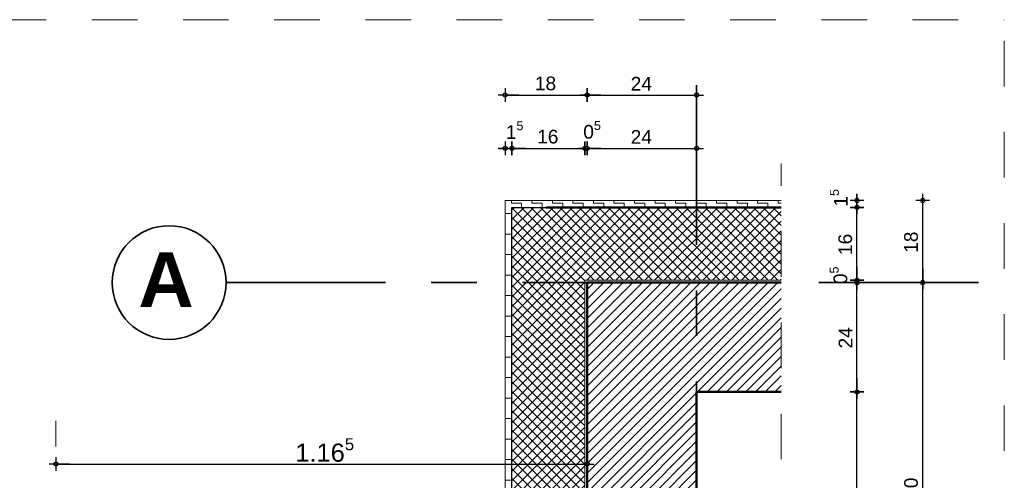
# Model space of a CAD drawing. Header units: metres. Extents: x 1333.9 to 1416.6, y -82.7 to -2.5.
# Tile 119 of 160: x 1412.8 to 1415, y -75.7 to -74.7. Entities that reach past the tile are written whole.
import ezdxf

# ---------------------------------------------------------------- set-up
doc = ezdxf.new("R2010")
doc.units = ezdxf.units.M
doc.header["$PDMODE"] = 65
for name, pattern in [('AUSGEZOGEN', [0]), ('PUNKT2_S9', [0.0015, 0, -0.0015]), ('STRICHLINIE2_S3', [0.055, 0.04, -0.015]), ('STRICHLINIE_S4', [0.08, 0.06, -0.02]), ('STRICHPUNKT2_S5', [0.5, 0.35, -0.05, 0.05, -0.05])]:
    doc.linetypes.add(name, pattern=pattern)
doc.layers.add('XR$9$_42154', color=7, linetype='Continuous')
for name, color, linetype, lineweight in [('XR$9$Achsen', 4, 'AUSGEZOGEN', 13), ('XR$9$Allgemein', 4, 'AUSGEZOGEN', 13), ('XR$9$Maßlinie 1_50', 7, 'AUSGEZOGEN', 25), ('XR$9$Muster', 4, 'AUSGEZOGEN', 13), ('XR$9$Schraffur', 4, 'AUSGEZOGEN', 13), ('XR$9$Wand', 1, 'AUSGEZOGEN', 50), ('XR$9$Wand Mauerwerk tr', 42, 'AUSGEZOGEN', 18)]:
    doc.layers.add(name, color=color, linetype=linetype, lineweight=lineweight)
doc.styles.add('ARIAL', font='arial.ttf')
doc.dimstyles.new('DIMSTYLE_24', dxfattribs={"dimtxt": 0.03, "dimasz": 0.03, "dimexe": 0, "dimexo": 1e-06, "dimgap": 0.015, "dimtad": 2, "dimdec": 0, "dimlfac": 100, "dimrnd": 0.5, "dimzin": 12, "dimdsep": 46, "dimtxsty": 'ARIAL', "dimblk1": 'ALL_ML_KREIS', "dimblk2": 'ALL_ML_KREIS', "dimsah": 1, "dimcen": 0, "dimse1": 1, "dimse2": 1, "dimclrd": 7, "dimclre": 7, "dimclrt": 7, "dimadec": 0, "dimazin": 0, "dimtfac": 1, "dimtdec": 0, "dimtix": 1, "dimtmove": 2, "dimatfit": 3, "dimfxl": 0, "dimtzin": 0, "dimlwd": 0, "dimlwe": 25, "dimarcsym": 0})
doc.dimstyles.new('DIMSTYLE_30', dxfattribs={"dimtxt": 0.03, "dimasz": 0.03, "dimexe": 0, "dimexo": 1e-06, "dimgap": 0.015, "dimtad": 2, "dimdec": 1, "dimlfac": 100, "dimrnd": 0.5, "dimzin": 12, "dimdsep": 46, "dimtxsty": 'ARIAL', "dimblk1": 'ALL_ML_KREIS', "dimblk2": 'ALL_ML_KREIS', "dimsah": 1, "dimcen": 0, "dimse1": 1, "dimse2": 1, "dimclrd": 7, "dimclre": 7, "dimclrt": 7, "dimadec": 0, "dimazin": 0, "dimtfac": 1, "dimtdec": 0, "dimtix": 1, "dimtmove": 2, "dimatfit": 3, "dimfxl": 0, "dimtvp": 1.2, "dimtzin": 0, "dimlwd": 0, "dimlwe": 25, "dimarcsym": 0})
doc.dimstyles.new('DIMSTYLE_31', dxfattribs={"dimtxt": 0.03, "dimasz": 0.03, "dimexe": 0, "dimexo": 1e-06, "dimgap": 0.015, "dimtad": 2, "dimdec": 1, "dimlfac": 100, "dimrnd": 0.5, "dimzin": 12, "dimdsep": 46, "dimtxsty": 'ARIAL', "dimblk1": 'ALL_ML_KREIS', "dimblk2": 'ALL_ML_KREIS', "dimsah": 1, "dimcen": 0, "dimse1": 1, "dimse2": 1, "dimclrd": 7, "dimclre": 7, "dimclrt": 7, "dimadec": 0, "dimazin": 0, "dimtfac": 1, "dimtdec": 0, "dimtix": 1, "dimtmove": 2, "dimatfit": 3, "dimfxl": 0, "dimtvp": 1.2, "dimtzin": 0, "dimlwd": 0, "dimlwe": 25, "dimarcsym": 0})
doc.dimstyles.new('DIMSTYLE_32', dxfattribs={"dimtxt": 0.03, "dimasz": 0.03, "dimexe": 0, "dimexo": 1e-06, "dimgap": 0.015, "dimtad": 2, "dimdec": 1, "dimlfac": 100, "dimrnd": 0.5, "dimzin": 4, "dimdsep": 46, "dimtxsty": 'ARIAL', "dimblk1": 'ALL_ML_KREIS', "dimblk2": 'ALL_ML_KREIS', "dimsah": 1, "dimcen": 0, "dimse1": 1, "dimse2": 1, "dimclrd": 7, "dimclre": 7, "dimclrt": 7, "dimadec": 0, "dimazin": 0, "dimtfac": 1, "dimtdec": 0, "dimtix": 1, "dimtmove": 2, "dimatfit": 3, "dimfxl": 0, "dimtvp": 1.2, "dimtzin": 0, "dimlwd": 0, "dimlwe": 25, "dimarcsym": 0})
doc.dimstyles.new('DIMSTYLE_33', dxfattribs={"dimtxt": 0.03, "dimasz": 0.03, "dimexe": 0, "dimexo": 1e-06, "dimgap": 0.015, "dimtad": 2, "dimdec": 1, "dimlfac": 100, "dimrnd": 0.5, "dimzin": 4, "dimdsep": 46, "dimtxsty": 'ARIAL', "dimblk1": 'ALL_ML_KREIS', "dimblk2": 'ALL_ML_KREIS', "dimsah": 1, "dimcen": 0, "dimse1": 1, "dimse2": 1, "dimclrd": 7, "dimclre": 7, "dimclrt": 7, "dimadec": 0, "dimazin": 0, "dimtfac": 1, "dimtdec": 0, "dimtix": 1, "dimtmove": 2, "dimatfit": 3, "dimfxl": 0, "dimtzin": 0, "dimlwd": 0, "dimlwe": 25, "dimarcsym": 0})
doc.dimstyles.new('DIMSTYLE_34', dxfattribs={"dimtxt": 0.03, "dimasz": 0.03, "dimexe": 0, "dimexo": 1e-06, "dimgap": 0.015, "dimtad": 2, "dimdec": 1, "dimlfac": 100, "dimrnd": 0.5, "dimzin": 4, "dimdsep": 46, "dimtxsty": 'ARIAL', "dimblk1": 'ALL_ML_KREIS', "dimblk2": 'ALL_ML_KREIS', "dimsah": 1, "dimcen": 0, "dimse1": 1, "dimse2": 1, "dimclrd": 7, "dimclre": 7, "dimclrt": 7, "dimadec": 0, "dimazin": 0, "dimtfac": 1, "dimtdec": 0, "dimtix": 1, "dimtmove": 2, "dimatfit": 3, "dimfxl": 0, "dimtvp": 1.2, "dimtzin": 0, "dimlwd": 0, "dimlwe": 25, "dimarcsym": 0})
doc.dimstyles.new('DIMSTYLE_35', dxfattribs={"dimtxt": 0.03, "dimasz": 0.03, "dimexe": 0, "dimexo": 1e-06, "dimgap": 0.015, "dimtad": 2, "dimdec": 1, "dimlfac": 100, "dimrnd": 0.5, "dimzin": 4, "dimdsep": 46, "dimtxsty": 'ARIAL', "dimblk1": 'ALL_ML_KREIS', "dimblk2": 'ALL_ML_KREIS', "dimsah": 1, "dimcen": 0, "dimse1": 1, "dimse2": 1, "dimclrd": 7, "dimclre": 7, "dimclrt": 7, "dimadec": 0, "dimazin": 0, "dimtfac": 1, "dimtdec": 0, "dimtix": 1, "dimtmove": 2, "dimatfit": 3, "dimfxl": 0, "dimtzin": 0, "dimlwd": 0, "dimlwe": 25, "dimarcsym": 0})
doc.dimstyles.new('DIMSTYLE_36', dxfattribs={"dimtxt": 0.04, "dimasz": 0.03, "dimexe": 0, "dimexo": 1e-06, "dimgap": 0.02, "dimtad": 2, "dimdec": 3, "dimrnd": 0.005, "dimzin": 4, "dimdsep": 46, "dimtxsty": 'ARIAL', "dimblk1": 'ALL_ML_KREIS', "dimblk2": 'ALL_ML_KREIS', "dimsah": 1, "dimcen": 0, "dimse1": 1, "dimse2": 1, "dimclrd": 7, "dimclre": 7, "dimclrt": 7, "dimadec": 0, "dimazin": 0, "dimtfac": 1, "dimtdec": 0, "dimtix": 1, "dimtmove": 2, "dimatfit": 3, "dimfxl": 0, "dimtzin": 0, "dimlwd": 0, "dimlwe": 25, "dimarcsym": 0})

# ---------------------------------------------------------------- blocks, each defined once
blk = doc.blocks.new('ALL_ML_KREIS')
at = {"color": 0, "linetype": 'ByBlock', "lineweight": -2}
for p, q in [((-1, 0), (0.5, 0)), ((0, -0.5), (0, 0.5))]:
    blk.add_line(p, q, dxfattribs=at)
blk.add_circle((0, 0), 0.15, dxfattribs=at)
blk = doc.blocks.new('*D415')
at = {"layer": 'DEFPOINTS', "color": 7, "linetype": 'AUSGEZOGEN', "lineweight": 25, "transparency": 33554687}
for p in [(1414.2838, -75.4964), (1414.2838, -76.1464), (1414.6353, -76.1464)]:
    blk.add_point(p, dxfattribs=at)
at = {"layer": 'XR$9$Maßlinie 1_50', "color": 7, "linetype": 'AUSGEZOGEN', "lineweight": -2, "transparency": 33554687}
blk.add_line((1414.6353, -76.1464), (1414.6353, -75.4964), dxfattribs=at)
at = {"layer": 'XR$9$Maßlinie 1_50', "color": 7, "linetype": 'AUSGEZOGEN', "lineweight": 25, "transparency": 33554687, "xscale": 0.03, "yscale": 0.03, "zscale": 0.03}
for p, rotation in [((1414.6353, -75.4964), 90), ((1414.6353, -76.1464), 270)]:
    blk.add_blockref('ALL_ML_KREIS', p, dxfattribs=dict(at, rotation=rotation))
at = {"layer": 'XR$9$Maßlinie 1_50', "color": 7, "linetype": 'AUSGEZOGEN', "lineweight": 25, "transparency": 33554687, "insert": (1414.6098, -75.8228), "char_height": 0.03, "width": 0.06, "attachment_point": 5, "rotation": 90, "style": 'ARIAL'}
blk.add_mtext('\\A1;{65}', dxfattribs=at)
blk = doc.blocks.new('*D416')
at = {"layer": 'DEFPOINTS', "color": 7, "linetype": 'AUSGEZOGEN', "lineweight": 25, "transparency": 33554687}
for p in [(1414.2838, -75.2564), (1414.2838, -75.4964), (1414.6353, -75.4964)]:
    blk.add_point(p, dxfattribs=at)
at = {"layer": 'XR$9$Maßlinie 1_50', "color": 7, "linetype": 'AUSGEZOGEN', "lineweight": -2, "transparency": 33554687}
blk.add_line((1414.6353, -75.4964), (1414.6353, -75.2564), dxfattribs=at)
at = {"layer": 'XR$9$Maßlinie 1_50', "color": 7, "linetype": 'AUSGEZOGEN', "lineweight": 25, "transparency": 33554687, "xscale": 0.03, "yscale": 0.03, "zscale": 0.03}
for p, rotation in [((1414.6353, -75.2564), 90), ((1414.6353, -75.4964), 270)]:
    blk.add_blockref('ALL_ML_KREIS', p, dxfattribs=dict(at, rotation=rotation))
at = {"layer": 'XR$9$Maßlinie 1_50', "color": 7, "linetype": 'AUSGEZOGEN', "lineweight": 25, "transparency": 33554687, "insert": (1414.6103, -75.3777), "char_height": 0.03, "width": 0.06, "attachment_point": 5, "rotation": 90, "style": 'ARIAL'}
blk.add_mtext('\\A1;{24}', dxfattribs=at)
blk = doc.blocks.new('*D417')
at = {"layer": 'DEFPOINTS', "color": 7, "linetype": 'AUSGEZOGEN', "lineweight": 25, "transparency": 33554687}
for p in [(1414.2838, -75.2564), (1414.2888, -75.2514), (1414.6353, -75.2564)]:
    blk.add_point(p, dxfattribs=at)
at = {"layer": 'XR$9$Maßlinie 1_50', "color": 7, "linetype": 'AUSGEZOGEN', "lineweight": -2, "transparency": 33554687}
blk.add_line((1414.6353, -75.2564), (1414.6353, -75.2514), dxfattribs=at)
at = {"layer": 'XR$9$Maßlinie 1_50', "color": 7, "linetype": 'AUSGEZOGEN', "lineweight": 25, "transparency": 33554687, "xscale": 0.03, "yscale": 0.03, "zscale": 0.03}
for p, rotation in [((1414.6353, -75.2564), 270), ((1414.6353, -75.2514), 90)]:
    blk.add_blockref('ALL_ML_KREIS', p, dxfattribs=dict(at, rotation=rotation))
at = {"layer": 'XR$9$Maßlinie 1_50', "color": 7, "linetype": 'AUSGEZOGEN', "lineweight": 25, "transparency": 33554687, "insert": (1414.5948, -75.2405), "char_height": 0.03, "width": 0.09, "attachment_point": 5, "rotation": 90, "style": 'ARIAL'}
blk.add_mtext('\\A1;{\\A1;{0\\H0.019800;\\S5^ ;}}', dxfattribs=at)
blk = doc.blocks.new('*D418')
at = {"layer": 'DEFPOINTS', "color": 7, "linetype": 'AUSGEZOGEN', "lineweight": 25, "transparency": 33554687}
for p in [(1414.4488, -75.0914), (1414.2888, -75.2514), (1414.6353, -75.2514)]:
    blk.add_point(p, dxfattribs=at)
at = {"layer": 'XR$9$Maßlinie 1_50', "color": 7, "linetype": 'AUSGEZOGEN', "lineweight": -2, "transparency": 33554687}
blk.add_line((1414.6353, -75.2514), (1414.6353, -75.0914), dxfattribs=at)
at = {"layer": 'XR$9$Maßlinie 1_50', "color": 7, "linetype": 'AUSGEZOGEN', "lineweight": 25, "transparency": 33554687, "xscale": 0.03, "yscale": 0.03, "zscale": 0.03}
for p, rotation in [((1414.6353, -75.0914), 90), ((1414.6353, -75.2514), 270)]:
    blk.add_blockref('ALL_ML_KREIS', p, dxfattribs=dict(at, rotation=rotation))
at = {"layer": 'XR$9$Maßlinie 1_50', "color": 7, "linetype": 'AUSGEZOGEN', "lineweight": 25, "transparency": 33554687, "insert": (1414.6098, -75.1727), "char_height": 0.03, "width": 0.06, "attachment_point": 5, "rotation": 90, "style": 'ARIAL'}
blk.add_mtext('\\A1;{16}', dxfattribs=at)
blk = doc.blocks.new('*D419')
at = {"layer": 'DEFPOINTS', "color": 7, "linetype": 'AUSGEZOGEN', "lineweight": 25, "transparency": 33554687}
for p in [(1414.4638, -75.0764), (1414.4488, -75.0914), (1414.6353, -75.0914)]:
    blk.add_point(p, dxfattribs=at)
at = {"layer": 'XR$9$Maßlinie 1_50', "color": 7, "linetype": 'AUSGEZOGEN', "lineweight": -2, "transparency": 33554687}
blk.add_line((1414.6353, -75.0914), (1414.6353, -75.0764), dxfattribs=at)
at = {"layer": 'XR$9$Maßlinie 1_50', "color": 7, "linetype": 'AUSGEZOGEN', "lineweight": 25, "transparency": 33554687, "xscale": 0.03, "yscale": 0.03, "zscale": 0.03}
for p, rotation in [((1414.6353, -75.0914), 270), ((1414.6353, -75.0764), 90)]:
    blk.add_blockref('ALL_ML_KREIS', p, dxfattribs=dict(at, rotation=rotation))
at = {"layer": 'XR$9$Maßlinie 1_50', "color": 7, "linetype": 'AUSGEZOGEN', "lineweight": 25, "transparency": 33554687, "insert": (1414.5953, -75.0705), "char_height": 0.03, "width": 0.09, "attachment_point": 5, "rotation": 90, "style": 'ARIAL'}
blk.add_mtext('\\A1;{\\A1;{1\\H0.019800;\\S5^ ;}}', dxfattribs=at)
blk = doc.blocks.new('*D420')
at = {"layer": 'DEFPOINTS', "color": 7, "linetype": 'AUSGEZOGEN', "lineweight": 25, "transparency": 33554687}
for p in [(1413.8638, -74.9619), (1413.8638, -75.3394), (1413.8788, -75.3394)]:
    blk.add_point(p, dxfattribs=at)
at = {"layer": 'XR$9$Maßlinie 1_50', "color": 7, "linetype": 'AUSGEZOGEN', "lineweight": -2, "transparency": 33554687}
blk.add_line((1413.8638, -74.9619), (1413.8788, -74.9619), dxfattribs=at)
at = {"layer": 'XR$9$Maßlinie 1_50', "color": 7, "linetype": 'AUSGEZOGEN', "lineweight": 25, "transparency": 33554687, "xscale": 0.03, "yscale": 0.03, "zscale": 0.03, "rotation": 180}
blk.add_blockref('ALL_ML_KREIS', (1413.8638, -74.9619), dxfattribs=at)
at = {"layer": 'XR$9$Maßlinie 1_50', "color": 7, "linetype": 'AUSGEZOGEN', "lineweight": 25, "transparency": 33554687, "xscale": 0.03, "yscale": 0.03, "zscale": 0.03}
blk.add_blockref('ALL_ML_KREIS', (1413.8788, -74.9619), dxfattribs=at)
at = {"layer": 'XR$9$Maßlinie 1_50', "color": 7, "linetype": 'AUSGEZOGEN', "lineweight": 25, "transparency": 33554687, "insert": (1413.8846, -74.9219), "char_height": 0.03, "width": 0.09, "attachment_point": 5, "style": 'ARIAL'}
blk.add_mtext('\\A1;{\\A1;{1\\H0.019800;\\S5^ ;}}', dxfattribs=at)
blk = doc.blocks.new('*D421')
at = {"layer": 'DEFPOINTS', "color": 7, "linetype": 'AUSGEZOGEN', "lineweight": 25, "transparency": 33554687}
for p in [(1413.8788, -74.9619), (1414.0388, -75.3344), (1413.8788, -75.3394)]:
    blk.add_point(p, dxfattribs=at)
at = {"layer": 'XR$9$Maßlinie 1_50', "color": 7, "linetype": 'AUSGEZOGEN', "lineweight": -2, "transparency": 33554687}
blk.add_line((1413.8788, -74.9619), (1414.0388, -74.9619), dxfattribs=at)
at = {"layer": 'XR$9$Maßlinie 1_50', "color": 7, "linetype": 'AUSGEZOGEN', "lineweight": 25, "transparency": 33554687, "xscale": 0.03, "yscale": 0.03, "zscale": 0.03, "rotation": 180}
blk.add_blockref('ALL_ML_KREIS', (1413.8788, -74.9619), dxfattribs=at)
at = {"layer": 'XR$9$Maßlinie 1_50', "color": 7, "linetype": 'AUSGEZOGEN', "lineweight": 25, "transparency": 33554687, "xscale": 0.03, "yscale": 0.03, "zscale": 0.03}
blk.add_blockref('ALL_ML_KREIS', (1414.0388, -74.9619), dxfattribs=at)
at = {"layer": 'XR$9$Maßlinie 1_50', "color": 7, "linetype": 'AUSGEZOGEN', "lineweight": 25, "transparency": 33554687, "insert": (1413.9574, -74.9364), "char_height": 0.03, "width": 0.12, "attachment_point": 5, "style": 'ARIAL'}
blk.add_mtext('\\A1;{\\A1;{16\\H0.019800;\\S^ ;}}', dxfattribs=at)
blk = doc.blocks.new('*D422')
at = {"layer": 'DEFPOINTS', "color": 7, "linetype": 'AUSGEZOGEN', "lineweight": 25, "transparency": 33554687}
for p in [(1414.0388, -74.9619), (1414.0388, -75.3344), (1414.0438, -75.5894)]:
    blk.add_point(p, dxfattribs=at)
at = {"layer": 'XR$9$Maßlinie 1_50', "color": 7, "linetype": 'AUSGEZOGEN', "lineweight": -2, "transparency": 33554687}
blk.add_line((1414.0388, -74.9619), (1414.0438, -74.9619), dxfattribs=at)
at = {"layer": 'XR$9$Maßlinie 1_50', "color": 7, "linetype": 'AUSGEZOGEN', "lineweight": 25, "transparency": 33554687, "xscale": 0.03, "yscale": 0.03, "zscale": 0.03}
blk.add_blockref('ALL_ML_KREIS', (1414.0438, -74.9619), dxfattribs=at)
at = {"layer": 'XR$9$Maßlinie 1_50', "color": 7, "linetype": 'AUSGEZOGEN', "lineweight": 25, "transparency": 33554687, "xscale": 0.03, "yscale": 0.03, "zscale": 0.03, "rotation": 180}
blk.add_blockref('ALL_ML_KREIS', (1414.0388, -74.9619), dxfattribs=at)
at = {"layer": 'XR$9$Maßlinie 1_50', "color": 7, "linetype": 'AUSGEZOGEN', "lineweight": 25, "transparency": 33554687, "insert": (1414.0546, -74.9214), "char_height": 0.03, "width": 0.09, "attachment_point": 5, "style": 'ARIAL'}
blk.add_mtext('\\A1;{\\A1;{0\\H0.019800;\\S5^ ;}}', dxfattribs=at)
blk = doc.blocks.new('*D423')
at = {"layer": 'DEFPOINTS', "color": 7, "linetype": 'AUSGEZOGEN', "lineweight": 25, "transparency": 33554687}
for p in [(1414.0438, -74.9619), (1414.2838, -75.5527), (1414.0438, -75.5894)]:
    blk.add_point(p, dxfattribs=at)
at = {"layer": 'XR$9$Maßlinie 1_50', "color": 7, "linetype": 'AUSGEZOGEN', "lineweight": -2, "transparency": 33554687}
blk.add_line((1414.0438, -74.9619), (1414.2838, -74.9619), dxfattribs=at)
at = {"layer": 'XR$9$Maßlinie 1_50', "color": 7, "linetype": 'AUSGEZOGEN', "lineweight": 25, "transparency": 33554687, "xscale": 0.03, "yscale": 0.03, "zscale": 0.03, "rotation": 180}
blk.add_blockref('ALL_ML_KREIS', (1414.0438, -74.9619), dxfattribs=at)
at = {"layer": 'XR$9$Maßlinie 1_50', "color": 7, "linetype": 'AUSGEZOGEN', "lineweight": 25, "transparency": 33554687, "xscale": 0.03, "yscale": 0.03, "zscale": 0.03}
blk.add_blockref('ALL_ML_KREIS', (1414.2838, -74.9619), dxfattribs=at)
at = {"layer": 'XR$9$Maßlinie 1_50', "color": 7, "linetype": 'AUSGEZOGEN', "lineweight": 25, "transparency": 33554687, "insert": (1414.1625, -74.9369), "char_height": 0.03, "width": 0.12, "attachment_point": 5, "style": 'ARIAL'}
blk.add_mtext('\\A1;{\\A1;{24\\H0.019800;\\S^ ;}}', dxfattribs=at)
blk = doc.blocks.new('*D424')
at = {"layer": 'DEFPOINTS', "color": 7, "linetype": 'AUSGEZOGEN', "lineweight": 25, "transparency": 33554687}
for p in [(1413.8638, -74.8451), (1413.8638, -75.4713), (1414.0438, -75.5219)]:
    blk.add_point(p, dxfattribs=at)
at = {"layer": 'XR$9$Maßlinie 1_50', "color": 7, "linetype": 'AUSGEZOGEN', "lineweight": -2, "transparency": 33554687}
blk.add_line((1413.8638, -74.8451), (1414.0438, -74.8451), dxfattribs=at)
at = {"layer": 'XR$9$Maßlinie 1_50', "color": 7, "linetype": 'AUSGEZOGEN', "lineweight": 25, "transparency": 33554687, "xscale": 0.03, "yscale": 0.03, "zscale": 0.03, "rotation": 180}
blk.add_blockref('ALL_ML_KREIS', (1413.8638, -74.8451), dxfattribs=at)
at = {"layer": 'XR$9$Maßlinie 1_50', "color": 7, "linetype": 'AUSGEZOGEN', "lineweight": 25, "transparency": 33554687, "xscale": 0.03, "yscale": 0.03, "zscale": 0.03}
blk.add_blockref('ALL_ML_KREIS', (1414.0438, -74.8451), dxfattribs=at)
at = {"layer": 'XR$9$Maßlinie 1_50', "color": 7, "linetype": 'AUSGEZOGEN', "lineweight": 25, "transparency": 33554687, "insert": (1413.9524, -74.8196), "char_height": 0.03, "width": 0.12, "attachment_point": 5, "style": 'ARIAL'}
blk.add_mtext('\\A1;{\\A1;{18\\H0.019800;\\S^ ;}}', dxfattribs=at)
blk = doc.blocks.new('*D425')
at = {"layer": 'DEFPOINTS', "color": 7, "linetype": 'AUSGEZOGEN', "lineweight": 25, "transparency": 33554687}
for p in [(1414.0438, -74.8451), (1414.2838, -75.4964), (1414.0438, -75.5219)]:
    blk.add_point(p, dxfattribs=at)
at = {"layer": 'XR$9$Maßlinie 1_50', "color": 7, "linetype": 'AUSGEZOGEN', "lineweight": -2, "transparency": 33554687}
blk.add_line((1414.0438, -74.8451), (1414.2838, -74.8451), dxfattribs=at)
at = {"layer": 'XR$9$Maßlinie 1_50', "color": 7, "linetype": 'AUSGEZOGEN', "lineweight": 25, "transparency": 33554687, "xscale": 0.03, "yscale": 0.03, "zscale": 0.03, "rotation": 180}
blk.add_blockref('ALL_ML_KREIS', (1414.0438, -74.8451), dxfattribs=at)
at = {"layer": 'XR$9$Maßlinie 1_50', "color": 7, "linetype": 'AUSGEZOGEN', "lineweight": 25, "transparency": 33554687, "xscale": 0.03, "yscale": 0.03, "zscale": 0.03}
blk.add_blockref('ALL_ML_KREIS', (1414.2838, -74.8451), dxfattribs=at)
at = {"layer": 'XR$9$Maßlinie 1_50', "color": 7, "linetype": 'AUSGEZOGEN', "lineweight": 25, "transparency": 33554687, "insert": (1414.1625, -74.8201), "char_height": 0.03, "width": 0.12, "attachment_point": 5, "style": 'ARIAL'}
blk.add_mtext('\\A1;{\\A1;{24\\H0.019800;\\S^ ;}}', dxfattribs=at)
blk = doc.blocks.new('*D426')
at = {"layer": 'DEFPOINTS', "color": 7, "linetype": 'AUSGEZOGEN', "lineweight": 25, "transparency": 33554687}
for p in [(1414.2838, -75.2564), (1414.2838, -76.1564), (1414.7796, -76.1564)]:
    blk.add_point(p, dxfattribs=at)
at = {"layer": 'XR$9$Maßlinie 1_50', "color": 7, "linetype": 'AUSGEZOGEN', "lineweight": -2, "transparency": 33554687}
blk.add_line((1414.7796, -76.1564), (1414.7796, -75.2564), dxfattribs=at)
at = {"layer": 'XR$9$Maßlinie 1_50', "color": 7, "linetype": 'AUSGEZOGEN', "lineweight": 25, "transparency": 33554687, "xscale": 0.03, "yscale": 0.03, "zscale": 0.03}
for p, rotation in [((1414.7796, -75.2564), 90), ((1414.7796, -76.1564), 270)]:
    blk.add_blockref('ALL_ML_KREIS', p, dxfattribs=dict(at, rotation=rotation))
at = {"layer": 'XR$9$Maßlinie 1_50', "color": 7, "linetype": 'AUSGEZOGEN', "lineweight": 25, "transparency": 33554687, "insert": (1414.7541, -75.7077), "char_height": 0.03, "width": 0.06, "attachment_point": 5, "rotation": 90, "style": 'ARIAL'}
blk.add_mtext('\\A1;{90}', dxfattribs=at)
blk = doc.blocks.new('*D427')
at = {"layer": 'DEFPOINTS', "color": 7, "linetype": 'AUSGEZOGEN', "lineweight": 25, "transparency": 33554687}
for p in [(1414.2838, -75.0764), (1414.2838, -75.2564), (1414.7796, -75.2564)]:
    blk.add_point(p, dxfattribs=at)
at = {"layer": 'XR$9$Maßlinie 1_50', "color": 7, "linetype": 'AUSGEZOGEN', "lineweight": -2, "transparency": 33554687}
blk.add_line((1414.7796, -75.2564), (1414.7796, -75.0764), dxfattribs=at)
at = {"layer": 'XR$9$Maßlinie 1_50', "color": 7, "linetype": 'AUSGEZOGEN', "lineweight": 25, "transparency": 33554687, "xscale": 0.03, "yscale": 0.03, "zscale": 0.03}
for p, rotation in [((1414.7796, -75.0764), 90), ((1414.7796, -75.2564), 270)]:
    blk.add_blockref('ALL_ML_KREIS', p, dxfattribs=dict(at, rotation=rotation))
at = {"layer": 'XR$9$Maßlinie 1_50', "color": 7, "linetype": 'AUSGEZOGEN', "lineweight": 25, "transparency": 33554687, "insert": (1414.7541, -75.1678), "char_height": 0.03, "width": 0.06, "attachment_point": 5, "rotation": 90, "style": 'ARIAL'}
blk.add_mtext('\\A1;{18}', dxfattribs=at)
blk = doc.blocks.new('*D444')
at = {"layer": 'DEFPOINTS', "color": 7, "linetype": 'AUSGEZOGEN', "lineweight": 25, "transparency": 33554687}
for p in [(1412.8788, -75.6547), (1412.8788, -76.0432), (1414.0438, -76.0288)]:
    blk.add_point(p, dxfattribs=at)
at = {"layer": 'XR$9$Maßlinie 1_50', "color": 7, "linetype": 'AUSGEZOGEN', "lineweight": -2, "transparency": 33554687}
blk.add_line((1412.8788, -75.6547), (1414.0438, -75.6547), dxfattribs=at)
at = {"layer": 'XR$9$Maßlinie 1_50', "color": 7, "linetype": 'AUSGEZOGEN', "lineweight": 25, "transparency": 33554687, "xscale": 0.03, "yscale": 0.03, "zscale": 0.03, "rotation": 180}
blk.add_blockref('ALL_ML_KREIS', (1412.8788, -75.6547), dxfattribs=at)
at = {"layer": 'XR$9$Maßlinie 1_50', "color": 7, "linetype": 'AUSGEZOGEN', "lineweight": 25, "transparency": 33554687, "xscale": 0.03, "yscale": 0.03, "zscale": 0.03}
blk.add_blockref('ALL_ML_KREIS', (1414.0438, -75.6547), dxfattribs=at)
at = {"layer": 'XR$9$Maßlinie 1_50', "color": 7, "linetype": 'AUSGEZOGEN', "lineweight": 25, "transparency": 33554687, "insert": (1413.4682, -75.624), "char_height": 0.04, "width": 0.2, "attachment_point": 5, "style": 'ARIAL'}
blk.add_mtext('\\A1;{\\A1;{1.16\\H0.026400;\\S5^ ;}}', dxfattribs=at)

msp = doc.modelspace()

# ---------------------------------------------------------------- hatches: boundary and pattern name
at = {"layer": 'XR$9$Allgemein', "linetype": 'AUSGEZOGEN', "lineweight": 13, "transparency": 33554687}
h = msp.add_hatch(dxfattribs=at)
h.set_pattern_fill('SCHRAFFUR_6', color=4, scale=0.01, style=0, pattern_type=2)
h.set_pattern_definition([(45, (0, 0), (-0.01060660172, 0.01060660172), []), (135, (0, 0), (-0.01060660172, -0.01060660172), [])])
h.paths.add_polyline_path([(1414.0388, -75.2514), (1414.4693, -75.2514), (1414.4693, -75.0914), (1413.8788, -75.0914), (1413.8788, -76.1564), (1414.0388, -76.1564)], flags=0)
at = {"layer": 'XR$9$Muster', "linetype": 'AUSGEZOGEN', "lineweight": 13, "transparency": 33554687}
h = msp.add_hatch(dxfattribs=at)
h.set_pattern_fill('MUSTER', color=4, scale=0.0225, style=0, pattern_type=2)
h.set_pattern_definition([(0, (0.045, 0.045), (0.0225, 0.0225), [0.0225, -0.0225]), (90, (0.045, 0.045), (-0.0225, 0.0225), [0.0225, -0.0225])])
h.paths.add_polyline_path([(1414.4693, -75.0914), (1414.4693, -75.0764), (1413.8638, -75.0764), (1413.8638, -75.9964), (1413.8788, -75.9964), (1413.8788, -75.0914)], flags=0)
at = {"layer": 'XR$9$Schraffur', "linetype": 'AUSGEZOGEN', "lineweight": 13, "transparency": 33554687}
h = msp.add_hatch(dxfattribs=at)
h.set_pattern_fill('SCHRAFFUR_5', color=52, scale=0.01, style=0, pattern_type=2)
h.set_pattern_definition([(45, (0, 0), (-0.02121320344, 0.02121320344), []), (45, (-0.010607, 0.010607), (-0.02121320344, 0.02121320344), [])])
h.paths.add_polyline_path([(1414.2838, -75.4964), (1414.4693, -75.4964), (1414.4693, -75.2564), (1414.0438, -75.2564), (1414.0438, -76.1464), (1414.2838, -76.1464)], flags=0)

# ---------------------------------------------------------------- linework, layer by layer
at = {"layer": 'XR$9$_42154', "color": 7, "linetype": 'STRICHLINIE2_S3', "lineweight": 13, "transparency": 33554687}
msp.add_line((1414.4693, -75.6442), (1414.4693, -74.9953), dxfattribs=at)
msp.add_line((1414.4693, -75.6442), (1414.4693, -74.9953), dxfattribs=at)
at = {"layer": 'XR$9$Achsen', "color": 4, "linetype": 'STRICHPUNKT2_S5', "lineweight": 35, "transparency": 33554687}
for p, q in [((1414.2838, -77.1235), (1414.2838, -74.7539)), ((1413.2518, -75.2564), (1414.9249, -75.2564))]:
    msp.add_line(p, q, dxfattribs=at)
at = {"layer": 'XR$9$Achsen', "color": 4, "linetype": 'AUSGEZOGEN', "lineweight": 35, "transparency": 33554687}
msp.add_circle((1413.127, -75.2564), 0.1247, dxfattribs=at)
at = {"layer": 'XR$9$Allgemein', "color": 4, "linetype": 'AUSGEZOGEN', "lineweight": 13, "transparency": 33554687}
msp.add_line((1414.0388, -75.2514), (1414.4693, -75.2514), dxfattribs=at)
at = {"layer": 'XR$9$Wand', "color": 1, "linetype": 'AUSGEZOGEN', "lineweight": 13, "transparency": 33554687}
for p, q in [((1413.8638, -75.0764), (1414.4693, -75.0764)), ((1413.8638, -75.9981), (1413.8638, -75.0764))]:
    msp.add_line(p, q, dxfattribs=at)
at = {"layer": 'XR$9$Wand', "color": 1, "linetype": 'AUSGEZOGEN', "lineweight": 25, "transparency": 33554687}
for p, q in [((1413.8788, -75.0914), (1414.4693, -75.0914)), ((1413.8788, -76.0114), (1413.8788, -75.0914))]:
    msp.add_line(p, q, dxfattribs=at)
at = {"layer": 'XR$9$Wand', "color": 1, "linetype": 'AUSGEZOGEN', "lineweight": 50, "transparency": 33554687}
for p, q in [((1413.9538, -75.0914), (1414.4693, -75.0914)), ((1414.0438, -75.2564), (1414.4693, -75.2564)), ((1414.0438, -76.1464), (1414.0438, -75.2564)), ((1414.0438, -76.1464), (1414.0438, -75.2564)), ((1414.2838, -75.4964), (1414.4693, -75.4964)), ((1414.2838, -76.1464), (1414.2838, -75.4964)), ((1414.2838, -76.1464), (1414.2838, -75.4964))]:
    msp.add_line(p, q, dxfattribs=at)
at = {"layer": 'XR$9$Wand', "color": 4, "linetype": 'AUSGEZOGEN', "lineweight": 13, "transparency": 33554687}
msp.add_line((1414.0388, -76.1564), (1414.0388, -75.2514), dxfattribs=at)
at = {"layer": 'XR$9$Wand Mauerwerk tr', "color": 7, "linetype": 'STRICHLINIE_S4', "lineweight": 18, "transparency": 33554687}
for p in [(1409.7575, -74.6796), (1414.9585, -77.426)]:
    msp.add_line(p, (1414.9585, -74.6796), dxfattribs=at)
at = {"layer": 'XR$9$Wand Mauerwerk tr', "color": 52, "linetype": 'PUNKT2_S9', "lineweight": 13, "transparency": 33554687}
msp.add_line((1412.8788, -76.0164), (1412.8788, -75.5595), dxfattribs=at)

# ---------------------------------------------------------------- texts
at = {"layer": 'XR$9$Achsen', "color": 4, "linetype": 'AUSGEZOGEN', "lineweight": 35, "transparency": 33554687, "insert": (1413.0597, -75.3098), "char_height": 0.12, "width": 0.186482, "attachment_point": 7, "style": 'ARIAL'}
msp.add_mtext('\\A1;{\\fArial|i0|b1;\\H0.120000;\\W1.000000;\\C4;A}\\P', dxfattribs=at)

# ---------------------------------------------------------------- dimensions: what is measured, and where the dimension line sits
at = {"layer": 'XR$9$Maßlinie 1_50', "color": 7, "linetype": 'AUSGEZOGEN', "lineweight": 25, "transparency": 33554687}
for base, p1, p2, dimstyle, picture, middle in [((1414.0438, -74.8451), (1413.8638, -75.4713), (1414.0438, -75.5219), 'DIMSTYLE_35', '*D424', (1413.9524, -74.8196)), ((1414.2838, -74.8451), (1414.0438, -75.5219), (1414.2838, -75.4964), 'DIMSTYLE_35', '*D425', (1414.1625, -74.8201)), ((1413.8788, -74.9619), (1413.8638, -75.3394), (1413.8788, -75.3394), 'DIMSTYLE_32', '*D420', (1413.8846, -74.9219)), ((1414.0438, -74.9619), (1414.0388, -75.3344), (1414.0438, -75.5894), 'DIMSTYLE_34', '*D422', (1414.0546, -74.9214)), ((1414.0388, -74.9619), (1413.8788, -75.3394), (1414.0388, -75.3344), 'DIMSTYLE_33', '*D421', (1413.9574, -74.9364)), ((1414.2838, -74.9619), (1414.0438, -75.5894), (1414.2838, -75.5527), 'DIMSTYLE_35', '*D423', (1414.1625, -74.9369)), ((1414.0438, -75.6547), (1412.8788, -76.0432), (1414.0438, -76.0288), 'DIMSTYLE_36', '*D444', (1413.4682, -75.624))]:
    dim = msp.add_linear_dim(base=base, p1=p1, p2=p2, dimstyle=dimstyle, override={"dimpost": '<>', "dimclrd": 7, "dimclre": 7, "dimclrt": 7, "dimlwd": 0, "dimlwe": 25}, dxfattribs=at)
    dim.commit()
    dim.dimension.update_dxf_attribs({"geometry": picture, "text_midpoint": middle, "dimtype": 160})
for base, p1, p2, dimstyle, picture, middle in [((1414.6353, -75.0764), (1414.4488, -75.0914), (1414.4638, -75.0764), 'DIMSTYLE_31', '*D419', (1414.5953, -75.0705)), ((1414.7796, -75.0764), (1414.2838, -75.2564), (1414.2838, -75.0764), 'DIMSTYLE_24', '*D427', (1414.7541, -75.1678)), ((1414.6353, -75.0914), (1414.2888, -75.2514), (1414.4488, -75.0914), 'DIMSTYLE_24', '*D418', (1414.6098, -75.1727)), ((1414.6353, -75.2514), (1414.2838, -75.2564), (1414.2888, -75.2514), 'DIMSTYLE_30', '*D417', (1414.5948, -75.2405)), ((1414.6353, -75.2564), (1414.2838, -75.4964), (1414.2838, -75.2564), 'DIMSTYLE_24', '*D416', (1414.6103, -75.3777)), ((1414.7796, -75.2564), (1414.2838, -76.1564), (1414.2838, -75.2564), 'DIMSTYLE_24', '*D426', (1414.7541, -75.7077)), ((1414.6353, -75.4964), (1414.2838, -76.1464), (1414.2838, -75.4964), 'DIMSTYLE_24', '*D415', (1414.6098, -75.8228))]:
    dim = msp.add_linear_dim(base=base, p1=p1, p2=p2, angle=90, dimstyle=dimstyle, override={"dimpost": '<>', "dimclrd": 7, "dimclre": 7, "dimclrt": 7, "dimlwd": 0, "dimlwe": 25}, dxfattribs=at)
    dim.commit()
    dim.dimension.update_dxf_attribs({"geometry": picture, "text_midpoint": middle, "dimtype": 160})

doc.saveas('drawing.dxf')
